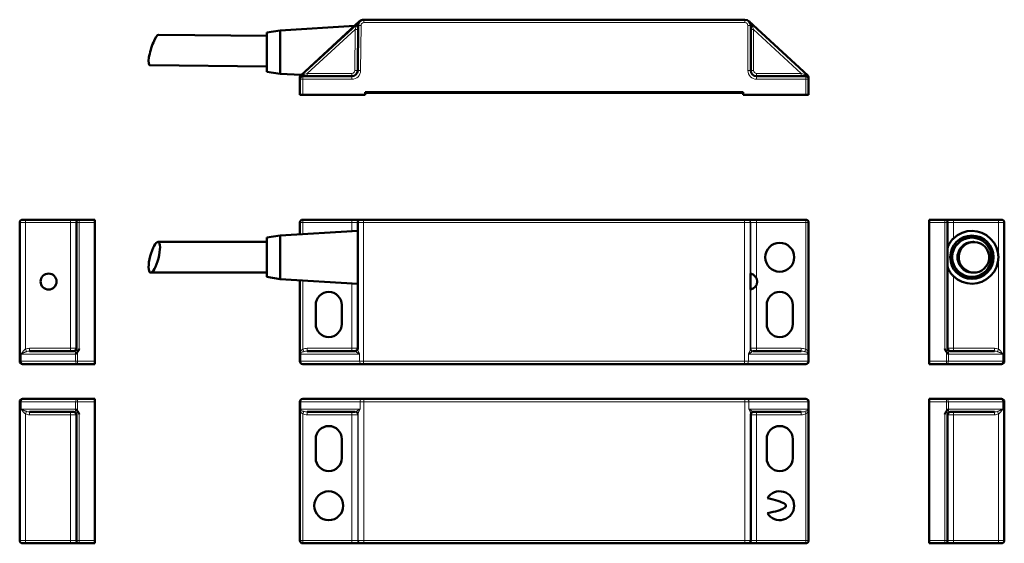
# Model space of a CAD drawing. Header units: millimetres. Extents: x 16 to 407, y 41 to 279.
# Tile 2 of 4: x 16 to 187, y 186 to 277. Entities that reach past the tile are written whole.
import ezdxf

# ---------------------------------------------------------------- set-up
doc = ezdxf.new("R2010")
doc.units = ezdxf.units.MM
doc.layers.add('Arêtes tangentes visibles(ISO)', color=7, linetype='Continuous', lineweight=18)
doc.layers.add('Arêtes visibles(ISO)', color=7, linetype='Continuous', lineweight=50)

msp = doc.modelspace()

# ---------------------------------------------------------------- linework, layer by layer
at = {"layer": 'Arêtes tangentes visibles(ISO)'}
for p, q in [((75.08, 276.48), (75.04, 276.52)), ((75.72, 276.78), (75.72, 276.78)), ((75.8, 276.28), (75.8, 276.78)), ((75.8, 276.28), (141.7, 276.28)), ((141.7, 276.78), (141.7, 276.28)), ((66, 267.48), (74.29, 275.08)), ((74.29, 275.08), (74.22, 267.98)), ((74.29, 275.08), (74.48, 275.6)), ((74.79, 275.08), (74.29, 275.08)), ((75.3, 275.79), (74.8, 275.79)), ((75.22, 267.97), (75.3, 275.79)), ((142.2, 275.78), (142.2, 267.98)), ((142.7, 275.78), (142.2, 275.78)), ((143.2, 275.08), (142.7, 275.08)), ((143.02, 275.59), (143.2, 275.08)), ((143.2, 275.08), (151.43, 267.48)), ((143.2, 267.98), (143.2, 275.08)), ((65.39, 267.29), (66, 267.48)), ((66, 266.98), (66, 267.48)), ((73.72, 267.48), (66, 267.48)), ((73.72, 266.98), (73.72, 267.48)), ((74.72, 267.97), (74.22, 267.98)), ((75.22, 267.97), (74.72, 267.97)), ((142.7, 267.98), (142.2, 267.98)), ((143.2, 267.98), (142.7, 267.98)), ((151.43, 267.48), (143.7, 267.48)), ((143.7, 267.48), (143.7, 266.98)), ((151.43, 266.98), (151.43, 267.48)), ((151.43, 267.48), (152.03, 267.29)), ((64.71, 266.48), (65.21, 266.48)), ((64.87, 267.13), (64.87, 267.13)), ((65.21, 266.98), (65.21, 266.48)), ((65.21, 266.48), (73.72, 266.48)), ((65.21, 263.78), (65.21, 266.48)), ((73.72, 266.48), (73.72, 266.98)), ((143.7, 266.98), (143.7, 266.48)), ((143.7, 266.48), (152.21, 266.48)), ((152.21, 266.48), (152.21, 266.98)), ((152.21, 266.48), (152.71, 266.48)), ((152.21, 266.48), (152.21, 263.78)), ((26.56, 241.66), (26.56, 242.16)), ((65.21, 242.16), (65.21, 241.66)), ((73.72, 241.66), (73.72, 242.16)), ((75.72, 241.66), (75.72, 242.16)), ((141.62, 242.16), (141.62, 241.66)), ((143.7, 242.16), (143.7, 241.66)), ((152.21, 241.66), (152.21, 242.16)), ((176.25, 242.16), (176.25, 241.66)), ((177.75, 241.66), (177.75, 242.16)), ((185.55, 241.66), (185.55, 242.16)), ((17.25, 241.66), (16.26, 241.66)), ((17.25, 241.66), (17.25, 219.76)), ((17.25, 241.66), (25.07, 241.66)), ((25.07, 241.66), (25.07, 219.91)), ((25.07, 241.66), (26.06, 241.66)), ((26.56, 241.66), (26.06, 241.66)), ((26.56, 219.79), (26.56, 241.66)), ((26.56, 241.66), (29.26, 241.66)), ((64.71, 241.66), (65.21, 241.66)), ((65.21, 241.66), (73.72, 241.66)), ((65.21, 239.65), (65.21, 241.66)), ((73.72, 241.66), (73.72, 240.17)), ((73.72, 241.66), (74.72, 241.66)), ((75.72, 241.66), (74.72, 241.66)), ((75.72, 241.66), (141.62, 241.66)), ((75.72, 217.66), (75.72, 241.66)), ((141.62, 241.66), (141.62, 217.66)), ((142.62, 241.66), (141.62, 241.66)), ((142.62, 241.66), (142.62, 219.76)), ((142.62, 241.66), (142.7, 241.66)), ((142.7, 241.66), (142.7, 232.83)), ((142.7, 241.66), (143.7, 241.66)), ((143.7, 241.66), (143.7, 232)), ((143.7, 241.66), (152.21, 241.66)), ((152.21, 241.66), (152.21, 219.76)), ((152.71, 241.66), (152.21, 241.66)), ((173.55, 241.66), (176.25, 241.66)), ((176.25, 241.66), (176.75, 241.66)), ((176.25, 241.66), (176.25, 219.79)), ((176.75, 241.66), (177.75, 241.66)), ((177.75, 238.92), (177.75, 241.66)), ((177.75, 241.66), (185.55, 241.66)), ((185.55, 219.77), (185.55, 241.66)), ((186.55, 241.66), (185.55, 241.66)), ((65.21, 219.76), (65.21, 231.67)), ((177.75, 232.39), (177.75, 219.91)), ((73.72, 231.15), (73.72, 219.91)), ((142.7, 230.09), (142.7, 219.91)), ((143.7, 230.91), (143.7, 219.91)), ((25.07, 219.91), (17.97, 219.91)), ((26.06, 219.91), (25.07, 219.91)), ((65.21, 219.76), (65.39, 219.33)), ((65.99, 219.91), (65.99, 219.41)), ((73.72, 219.91), (65.99, 219.91)), ((73.72, 219.41), (73.72, 219.91)), ((74.72, 219.91), (73.72, 219.91)), ((142.7, 219.91), (142.63, 219.91)), ((143.7, 219.91), (142.7, 219.91)), ((143.7, 219.91), (143.7, 219.41)), ((151.42, 219.91), (143.7, 219.91)), ((151.42, 219.91), (151.42, 219.41)), ((152.21, 219.76), (152.03, 219.33)), ((177.75, 219.91), (176.75, 219.91)), ((177.75, 219.41), (177.75, 219.91)), ((184.85, 219.91), (177.75, 219.91)), ((184.85, 219.41), (184.85, 219.91)), ((185.36, 219.34), (185.55, 219.77)), ((16.52, 218.91), (25.91, 218.91)), ((16.52, 218.91), (16.52, 217.66)), ((25.91, 218.91), (25.91, 217.66)), ((26.28, 217.66), (26.28, 219.3)), ((64.87, 218.91), (75.04, 218.91)), ((64.87, 217.66), (64.87, 218.91)), ((75.04, 217.66), (75.04, 218.91)), ((142.3, 218.91), (152.55, 218.91)), ((142.3, 218.91), (142.3, 217.66)), ((152.55, 218.91), (152.55, 217.66)), ((176.53, 219.3), (176.53, 217.66)), ((176.9, 218.91), (186.29, 218.91)), ((176.9, 217.66), (176.9, 218.91)), ((186.29, 217.66), (186.29, 218.91)), ((16.26, 217.66), (16.52, 217.66)), ((25.91, 217.66), (16.52, 217.66)), ((26.28, 217.66), (25.91, 217.66)), ((29.26, 217.66), (26.28, 217.66)), ((26.28, 217.16), (26.28, 217.66)), ((64.87, 217.66), (64.71, 217.66)), ((75.04, 217.66), (64.87, 217.66)), ((75.04, 217.66), (75.72, 217.66)), ((75.72, 217.16), (75.72, 217.66)), ((141.62, 217.66), (75.72, 217.66)), ((141.62, 217.66), (142.3, 217.66)), ((141.62, 217.16), (141.62, 217.66)), ((152.55, 217.66), (142.3, 217.66)), ((152.71, 217.66), (152.55, 217.66)), ((176.53, 217.66), (173.55, 217.66)), ((176.9, 217.66), (176.53, 217.66)), ((176.53, 217.66), (176.53, 217.16)), ((186.29, 217.66), (176.9, 217.66)), ((186.29, 217.66), (186.55, 217.66)), ((16.52, 210.66), (16.26, 210.66)), ((16.52, 210.66), (16.52, 209.4)), ((16.52, 210.66), (25.91, 210.66)), ((25.91, 210.66), (26.28, 210.66)), ((25.91, 210.66), (25.91, 209.4)), ((26.28, 210.66), (26.28, 211.16)), ((26.28, 209.01), (26.28, 210.66)), ((26.28, 210.66), (29.26, 210.66)), ((64.71, 210.66), (64.87, 210.66)), ((64.87, 210.66), (75.12, 210.66)), ((64.87, 209.4), (64.87, 210.66)), ((75.12, 209.4), (75.12, 210.66)), ((75.8, 210.66), (75.12, 210.66)), ((75.8, 211.16), (75.8, 210.66)), ((75.8, 210.66), (141.7, 210.66)), ((75.8, 186.66), (75.8, 210.66)), ((141.7, 211.16), (141.7, 210.66)), ((141.7, 210.66), (141.7, 186.66)), ((142.38, 210.66), (141.7, 210.66)), ((142.38, 210.66), (142.38, 209.4)), ((142.38, 210.66), (152.55, 210.66)), ((152.55, 210.66), (152.71, 210.66)), ((152.55, 210.66), (152.55, 209.4)), ((173.55, 210.66), (176.53, 210.66)), ((176.53, 211.16), (176.53, 210.66)), ((176.53, 210.66), (176.9, 210.66)), ((176.53, 210.66), (176.53, 209.01)), ((176.9, 209.4), (176.9, 210.66)), ((176.9, 210.66), (186.29, 210.66)), ((186.55, 210.66), (186.29, 210.66)), ((186.29, 209.4), (186.29, 210.66)), ((25.91, 209.4), (16.52, 209.4)), ((17.45, 208.97), (17.26, 208.55)), ((17.26, 208.55), (17.26, 186.66)), ((17.96, 208.9), (17.96, 208.4)), ((17.96, 208.4), (25.06, 208.4)), ((25.06, 208.9), (25.06, 208.4)), ((25.06, 208.4), (26.06, 208.4)), ((25.06, 186.66), (25.06, 208.4)), ((26.56, 186.66), (26.56, 208.52)), ((75.12, 209.4), (64.87, 209.4)), ((65.21, 208.55), (65.39, 208.98)), ((65.21, 186.66), (65.21, 208.55)), ((66, 208.4), (66, 208.9)), ((66, 208.4), (73.72, 208.4)), ((73.72, 208.4), (73.72, 208.9)), ((73.72, 186.66), (73.72, 208.4)), ((73.72, 208.4), (74.72, 208.4)), ((74.72, 208.4), (74.79, 208.4)), ((74.72, 186.66), (74.72, 208.4)), ((74.8, 186.66), (74.8, 208.55)), ((152.55, 209.4), (142.38, 209.4)), ((142.7, 208.4), (143.7, 208.4)), ((143.7, 208.9), (143.7, 208.4)), ((143.7, 208.4), (151.43, 208.4)), ((143.7, 186.66), (143.7, 208.4)), ((151.43, 208.4), (151.43, 208.9)), ((152.21, 208.55), (152.03, 208.98)), ((152.21, 208.55), (152.21, 186.66)), ((176.25, 208.52), (176.25, 186.66)), ((176.75, 208.4), (177.74, 208.4)), ((186.29, 209.4), (176.9, 209.4)), ((177.74, 208.4), (184.84, 208.4)), ((177.74, 186.66), (177.74, 208.4)), ((185.56, 186.66), (185.56, 208.55)), ((16.26, 186.66), (17.26, 186.66)), ((25.06, 186.66), (17.26, 186.66)), ((17.26, 186.66), (17.26, 186.16)), ((25.06, 186.66), (25.06, 186.16)), ((26.06, 186.66), (25.06, 186.66)), ((26.56, 186.66), (26.06, 186.66)), ((29.26, 186.66), (26.56, 186.66)), ((26.56, 186.16), (26.56, 186.66)), ((64.71, 186.66), (65.21, 186.66)), ((73.72, 186.66), (65.21, 186.66)), ((65.21, 186.66), (65.21, 186.16)), ((73.72, 186.16), (73.72, 186.66)), ((74.72, 186.66), (73.72, 186.66)), ((74.8, 186.66), (74.72, 186.66)), ((74.8, 186.66), (75.8, 186.66)), ((141.7, 186.66), (75.8, 186.66)), ((75.8, 186.16), (75.8, 186.66)), ((141.7, 186.66), (142.7, 186.66)), ((141.7, 186.66), (141.7, 186.16)), ((143.7, 186.66), (142.7, 186.66)), ((152.21, 186.66), (143.7, 186.66)), ((143.7, 186.66), (143.7, 186.16)), ((152.71, 186.66), (152.21, 186.66)), ((152.21, 186.16), (152.21, 186.66)), ((176.25, 186.66), (173.55, 186.66)), ((176.25, 186.66), (176.75, 186.66)), ((176.25, 186.66), (176.25, 186.16)), ((177.74, 186.66), (176.75, 186.66)), ((185.56, 186.66), (177.74, 186.66)), ((185.56, 186.66), (186.55, 186.66))]:
    msp.add_line(p, q, dxfattribs=at)
at = {"layer": 'Arêtes tangentes visibles(ISO)', "flags": 128}
for points in [[(75.12, 276.52), (75.09, 276.49), (75.05, 276.45), (75.02, 276.42), (74.98, 276.39), (74.95, 276.35), (74.92, 276.31), (74.89, 276.28), (74.86, 276.24), (74.82, 276.2), (74.8, 276.17), (74.77, 276.13), (74.74, 276.09), (74.71, 276.05), (74.68, 276.01), (74.66, 275.97), (74.63, 275.93), (74.61, 275.89), (74.59, 275.85), (74.57, 275.81), (74.54, 275.77), (74.53, 275.73), (74.51, 275.69), (74.49, 275.65), (74.48, 275.6)], [(143.02, 275.59), (143.01, 275.63), (142.99, 275.68), (142.98, 275.72), (142.96, 275.76), (142.94, 275.8), (142.91, 275.84), (142.89, 275.88), (142.87, 275.93), (142.84, 275.97), (142.82, 276.01), (142.79, 276.04), (142.76, 276.08), (142.74, 276.12), (142.71, 276.16), (142.68, 276.2), (142.65, 276.24), (142.61, 276.27), (142.58, 276.31), (142.55, 276.35), (142.52, 276.38), (142.48, 276.42), (142.45, 276.45), (142.41, 276.48), (142.38, 276.52)], [(65.39, 267.29), (65.36, 267.28), (65.34, 267.27), (65.31, 267.26), (65.28, 267.25), (65.25, 267.23), (65.23, 267.22), (65.2, 267.21), (65.17, 267.19), (65.14, 267.18), (65.11, 267.16), (65.08, 267.14), (65.06, 267.12), (65.03, 267.1), (65, 267.08), (64.97, 267.06), (64.94, 267.04), (64.91, 267.02), (64.88, 267), (64.85, 266.97), (64.82, 266.95), (64.8, 266.92), (64.77, 266.9), (64.74, 266.87), (64.72, 266.84)], [(152.7, 266.84), (152.68, 266.87), (152.65, 266.9), (152.62, 266.92), (152.6, 266.95), (152.57, 266.97), (152.54, 267), (152.51, 267.02), (152.48, 267.04), (152.45, 267.06), (152.42, 267.08), (152.4, 267.1), (152.37, 267.12), (152.34, 267.14), (152.31, 267.16), (152.28, 267.18), (152.25, 267.19), (152.22, 267.21), (152.2, 267.22), (152.17, 267.23), (152.14, 267.25), (152.11, 267.26), (152.09, 267.27), (152.06, 267.28), (152.03, 267.29)], [(17.25, 219.76), (17.21, 219.74), (17.17, 219.71), (17.14, 219.68), (17.1, 219.65), (17.07, 219.62), (17.03, 219.58), (17, 219.55), (16.96, 219.52), (16.93, 219.48), (16.9, 219.45), (16.87, 219.41), (16.84, 219.37), (16.81, 219.34), (16.78, 219.3), (16.75, 219.26), (16.72, 219.22), (16.69, 219.18), (16.67, 219.15), (16.64, 219.11), (16.61, 219.07), (16.59, 219.03), (16.57, 218.99), (16.54, 218.95), (16.52, 218.91)], [(26.56, 219.79), (26.53, 219.77), (26.5, 219.74), (26.46, 219.71), (26.43, 219.68), (26.4, 219.66), (26.37, 219.63), (26.34, 219.6), (26.31, 219.58), (26.29, 219.56), (26.26, 219.54), (26.23, 219.53), (26.21, 219.52), (26.18, 219.52), (26.16, 219.52), (26.14, 219.53), (26.12, 219.55), (26.11, 219.57), (26.1, 219.59), (26.08, 219.62), (26.08, 219.65), (26.07, 219.67), (26.06, 219.7), (26.06, 219.73), (26.06, 219.76)], [(65.21, 219.76), (65.18, 219.73), (65.15, 219.7), (65.12, 219.67), (65.08, 219.65), (65.05, 219.62), (65.02, 219.59), (64.99, 219.57), (64.96, 219.55), (64.93, 219.54), (64.91, 219.52), (64.88, 219.52), (64.86, 219.52), (64.83, 219.53), (64.81, 219.54), (64.79, 219.56), (64.78, 219.58), (64.76, 219.6), (64.75, 219.62), (64.74, 219.65), (64.73, 219.68), (64.72, 219.71), (64.71, 219.74), (64.71, 219.77), (64.71, 219.79)], [(75.04, 218.91), (75.02, 218.95), (75, 218.99), (74.97, 219.03), (74.95, 219.07), (74.93, 219.11), (74.91, 219.15), (74.89, 219.19), (74.88, 219.22), (74.86, 219.26), (74.84, 219.3), (74.83, 219.34), (74.81, 219.38), (74.8, 219.41), (74.79, 219.45), (74.77, 219.48), (74.76, 219.52), (74.75, 219.55), (74.74, 219.59), (74.74, 219.62), (74.73, 219.65), (74.73, 219.68), (74.72, 219.71), (74.72, 219.74), (74.72, 219.77)], [(142.62, 219.76), (142.62, 219.74), (142.62, 219.71), (142.61, 219.68), (142.61, 219.65), (142.6, 219.62), (142.6, 219.58), (142.59, 219.55), (142.58, 219.52), (142.57, 219.48), (142.56, 219.45), (142.54, 219.41), (142.53, 219.37), (142.51, 219.34), (142.5, 219.3), (142.48, 219.26), (142.46, 219.22), (142.45, 219.18), (142.43, 219.15), (142.41, 219.11), (142.39, 219.07), (142.37, 219.03), (142.34, 218.99), (142.32, 218.95), (142.3, 218.91)], [(152.71, 219.79), (152.71, 219.77), (152.71, 219.74), (152.7, 219.71), (152.69, 219.68), (152.69, 219.66), (152.67, 219.63), (152.66, 219.6), (152.65, 219.58), (152.63, 219.56), (152.61, 219.54), (152.59, 219.53), (152.57, 219.52), (152.54, 219.52), (152.51, 219.52), (152.49, 219.53), (152.46, 219.55), (152.43, 219.57), (152.4, 219.59), (152.37, 219.62), (152.34, 219.65), (152.31, 219.67), (152.27, 219.7), (152.24, 219.73), (152.21, 219.76)], [(176.75, 219.76), (176.75, 219.73), (176.75, 219.7), (176.74, 219.67), (176.74, 219.65), (176.73, 219.62), (176.72, 219.59), (176.7, 219.57), (176.69, 219.55), (176.67, 219.54), (176.65, 219.52), (176.63, 219.52), (176.6, 219.52), (176.58, 219.53), (176.55, 219.54), (176.53, 219.56), (176.5, 219.58), (176.47, 219.6), (176.44, 219.62), (176.41, 219.65), (176.38, 219.68), (176.35, 219.71), (176.32, 219.74), (176.28, 219.77), (176.25, 219.79)], [(186.29, 218.91), (186.26, 218.95), (186.24, 218.99), (186.22, 219.03), (186.19, 219.07), (186.17, 219.11), (186.14, 219.15), (186.11, 219.19), (186.09, 219.22), (186.06, 219.26), (186.03, 219.3), (186, 219.34), (185.97, 219.38), (185.94, 219.41), (185.91, 219.45), (185.87, 219.48), (185.84, 219.52), (185.81, 219.55), (185.77, 219.59), (185.74, 219.62), (185.7, 219.65), (185.66, 219.68), (185.63, 219.71), (185.59, 219.74), (185.55, 219.77)], [(16.52, 218.91), (16.55, 218.93), (16.59, 218.95), (16.62, 218.97), (16.66, 218.99), (16.69, 219.01), (16.73, 219.03), (16.76, 219.05), (16.8, 219.07), (16.84, 219.09), (16.88, 219.1), (16.91, 219.12), (16.95, 219.14), (16.99, 219.16), (17.03, 219.18), (17.07, 219.2), (17.11, 219.21), (17.15, 219.23), (17.19, 219.25), (17.23, 219.26), (17.27, 219.28), (17.31, 219.29), (17.35, 219.31), (17.4, 219.32), (17.44, 219.34)], [(25.75, 219.33), (25.76, 219.33), (25.77, 219.32), (25.78, 219.31), (25.8, 219.3), (25.81, 219.3), (25.82, 219.29), (25.84, 219.28), (25.85, 219.27), (25.87, 219.27), (25.88, 219.26), (25.9, 219.25), (25.92, 219.25), (25.94, 219.24), (25.96, 219.23), (25.98, 219.23), (26, 219.22), (26.02, 219.22), (26.05, 219.22), (26.07, 219.22), (26.09, 219.21), (26.12, 219.21), (26.15, 219.21), (26.17, 219.22), (26.2, 219.22)], [(64.72, 219.22), (64.74, 219.22), (64.77, 219.21), (64.8, 219.21), (64.82, 219.21), (64.85, 219.22), (64.88, 219.22), (64.91, 219.22), (64.94, 219.22), (64.97, 219.23), (65, 219.23), (65.03, 219.24), (65.05, 219.25), (65.08, 219.25), (65.11, 219.26), (65.14, 219.27), (65.17, 219.27), (65.2, 219.28), (65.22, 219.29), (65.25, 219.3), (65.28, 219.3), (65.31, 219.31), (65.34, 219.32), (65.36, 219.33), (65.39, 219.33)], [(74.4, 219.34), (74.41, 219.32), (74.43, 219.31), (74.45, 219.3), (74.46, 219.28), (74.48, 219.26), (74.51, 219.25), (74.53, 219.23), (74.55, 219.21), (74.58, 219.2), (74.6, 219.18), (74.63, 219.16), (74.66, 219.14), (74.69, 219.12), (74.71, 219.11), (74.74, 219.09), (74.77, 219.07), (74.81, 219.05), (74.84, 219.03), (74.87, 219.01), (74.9, 218.99), (74.94, 218.97), (74.97, 218.95), (75.01, 218.93), (75.04, 218.91)], [(142.3, 218.91), (142.33, 218.93), (142.37, 218.95), (142.4, 218.97), (142.44, 218.99), (142.47, 219.01), (142.5, 219.03), (142.53, 219.05), (142.57, 219.07), (142.6, 219.09), (142.63, 219.1), (142.65, 219.12), (142.68, 219.14), (142.71, 219.16), (142.74, 219.18), (142.76, 219.2), (142.79, 219.21), (142.81, 219.23), (142.83, 219.25), (142.86, 219.26), (142.88, 219.28), (142.9, 219.29), (142.91, 219.31), (142.93, 219.32), (142.95, 219.34)], [(152.03, 219.33), (152.06, 219.33), (152.08, 219.32), (152.11, 219.31), (152.14, 219.3), (152.17, 219.3), (152.2, 219.29), (152.22, 219.28), (152.25, 219.27), (152.28, 219.27), (152.31, 219.26), (152.34, 219.25), (152.37, 219.25), (152.39, 219.24), (152.42, 219.23), (152.45, 219.23), (152.48, 219.22), (152.51, 219.22), (152.54, 219.22), (152.57, 219.22), (152.6, 219.21), (152.62, 219.21), (152.65, 219.21), (152.68, 219.22), (152.7, 219.22)], [(176.61, 219.22), (176.64, 219.22), (176.67, 219.21), (176.69, 219.21), (176.72, 219.21), (176.74, 219.22), (176.77, 219.22), (176.79, 219.22), (176.81, 219.22), (176.83, 219.23), (176.85, 219.23), (176.87, 219.24), (176.89, 219.25), (176.91, 219.25), (176.93, 219.26), (176.95, 219.27), (176.96, 219.27), (176.98, 219.28), (176.99, 219.29), (177, 219.3), (177.02, 219.3), (177.03, 219.31), (177.04, 219.32), (177.05, 219.33), (177.06, 219.33)], [(185.36, 219.34), (185.4, 219.32), (185.45, 219.31), (185.49, 219.3), (185.53, 219.28), (185.57, 219.26), (185.61, 219.25), (185.65, 219.23), (185.69, 219.21), (185.73, 219.2), (185.77, 219.18), (185.81, 219.16), (185.85, 219.14), (185.89, 219.12), (185.93, 219.11), (185.97, 219.09), (186.01, 219.07), (186.04, 219.05), (186.08, 219.03), (186.12, 219.01), (186.15, 218.99), (186.19, 218.97), (186.22, 218.95), (186.25, 218.93), (186.29, 218.91)], [(16.52, 209.4), (16.55, 209.36), (16.57, 209.32), (16.59, 209.28), (16.62, 209.24), (16.64, 209.2), (16.67, 209.16), (16.7, 209.13), (16.72, 209.09), (16.75, 209.05), (16.78, 209.01), (16.81, 208.97), (16.84, 208.94), (16.87, 208.9), (16.9, 208.86), (16.94, 208.83), (16.97, 208.79), (17, 208.76), (17.04, 208.72), (17.07, 208.69), (17.11, 208.66), (17.15, 208.63), (17.18, 208.6), (17.22, 208.57), (17.26, 208.55)], [(17.45, 208.97), (17.41, 208.99), (17.37, 209), (17.32, 209.02), (17.28, 209.03), (17.24, 209.05), (17.2, 209.06), (17.16, 209.08), (17.12, 209.1), (17.08, 209.11), (17.04, 209.13), (17, 209.15), (16.96, 209.17), (16.92, 209.19), (16.88, 209.21), (16.84, 209.23), (16.81, 209.24), (16.77, 209.26), (16.73, 209.28), (16.7, 209.3), (16.66, 209.32), (16.63, 209.34), (16.59, 209.36), (16.56, 209.38), (16.52, 209.4)], [(26.2, 209.09), (26.17, 209.1), (26.15, 209.1), (26.12, 209.1), (26.09, 209.1), (26.07, 209.1), (26.05, 209.09), (26.02, 209.09), (26, 209.09), (25.98, 209.08), (25.96, 209.08), (25.94, 209.07), (25.92, 209.07), (25.9, 209.06), (25.88, 209.05), (25.87, 209.05), (25.85, 209.04), (25.83, 209.03), (25.82, 209.02), (25.81, 209.02), (25.79, 209.01), (25.78, 209), (25.77, 208.99), (25.76, 208.98), (25.75, 208.98)], [(26.06, 208.55), (26.06, 208.58), (26.06, 208.61), (26.07, 208.64), (26.08, 208.66), (26.08, 208.69), (26.1, 208.72), (26.11, 208.74), (26.12, 208.76), (26.14, 208.78), (26.16, 208.79), (26.18, 208.79), (26.21, 208.79), (26.23, 208.78), (26.26, 208.77), (26.28, 208.76), (26.31, 208.74), (26.34, 208.71), (26.37, 208.69), (26.4, 208.66), (26.43, 208.63), (26.46, 208.6), (26.49, 208.57), (26.53, 208.55), (26.56, 208.52)], [(64.71, 208.52), (64.71, 208.54), (64.71, 208.57), (64.72, 208.6), (64.73, 208.63), (64.74, 208.66), (64.75, 208.68), (64.76, 208.71), (64.77, 208.73), (64.79, 208.75), (64.81, 208.77), (64.83, 208.78), (64.86, 208.79), (64.88, 208.79), (64.91, 208.79), (64.93, 208.78), (64.96, 208.76), (64.99, 208.74), (65.02, 208.72), (65.05, 208.69), (65.08, 208.67), (65.12, 208.64), (65.15, 208.61), (65.18, 208.58), (65.21, 208.55)], [(65.39, 208.98), (65.36, 208.99), (65.34, 208.99), (65.31, 209), (65.28, 209.01), (65.25, 209.02), (65.23, 209.02), (65.2, 209.03), (65.17, 209.04), (65.14, 209.05), (65.11, 209.05), (65.08, 209.06), (65.06, 209.07), (65.03, 209.07), (65, 209.08), (64.97, 209.08), (64.94, 209.09), (64.91, 209.09), (64.88, 209.09), (64.85, 209.1), (64.82, 209.1), (64.8, 209.1), (64.77, 209.1), (64.74, 209.1), (64.72, 209.09)], [(75.12, 209.4), (75.09, 209.38), (75.05, 209.36), (75.02, 209.34), (74.98, 209.32), (74.95, 209.3), (74.92, 209.28), (74.89, 209.26), (74.86, 209.24), (74.82, 209.23), (74.8, 209.21), (74.77, 209.19), (74.74, 209.17), (74.71, 209.15), (74.68, 209.13), (74.66, 209.12), (74.63, 209.1), (74.61, 209.08), (74.59, 209.06), (74.57, 209.05), (74.54, 209.03), (74.53, 209.02), (74.51, 209), (74.49, 208.99), (74.48, 208.98)], [(74.8, 208.55), (74.8, 208.58), (74.8, 208.6), (74.81, 208.63), (74.81, 208.66), (74.82, 208.69), (74.82, 208.73), (74.83, 208.76), (74.84, 208.79), (74.85, 208.83), (74.87, 208.86), (74.88, 208.9), (74.89, 208.94), (74.91, 208.97), (74.92, 209.01), (74.94, 209.05), (74.96, 209.09), (74.97, 209.13), (74.99, 209.17), (75.01, 209.2), (75.03, 209.24), (75.05, 209.28), (75.08, 209.32), (75.1, 209.36), (75.12, 209.4)], [(142.38, 209.4), (142.4, 209.36), (142.42, 209.32), (142.45, 209.28), (142.47, 209.24), (142.49, 209.2), (142.51, 209.16), (142.53, 209.13), (142.55, 209.09), (142.56, 209.05), (142.58, 209.01), (142.59, 208.97), (142.61, 208.94), (142.62, 208.9), (142.64, 208.86), (142.65, 208.83), (142.66, 208.79), (142.67, 208.76), (142.68, 208.72), (142.68, 208.69), (142.69, 208.66), (142.69, 208.63), (142.7, 208.6), (142.7, 208.57), (142.7, 208.55)], [(143.02, 208.97), (143.01, 208.99), (142.99, 209), (142.98, 209.02), (142.96, 209.03), (142.94, 209.05), (142.91, 209.06), (142.89, 209.08), (142.87, 209.1), (142.84, 209.11), (142.82, 209.13), (142.79, 209.15), (142.76, 209.17), (142.74, 209.19), (142.71, 209.21), (142.68, 209.23), (142.65, 209.24), (142.61, 209.26), (142.58, 209.28), (142.55, 209.3), (142.52, 209.32), (142.48, 209.34), (142.45, 209.36), (142.41, 209.38), (142.38, 209.4)], [(152.7, 209.09), (152.68, 209.1), (152.65, 209.1), (152.62, 209.1), (152.6, 209.1), (152.57, 209.1), (152.54, 209.09), (152.51, 209.09), (152.48, 209.09), (152.45, 209.08), (152.42, 209.08), (152.4, 209.07), (152.37, 209.07), (152.34, 209.06), (152.31, 209.05), (152.28, 209.05), (152.25, 209.04), (152.22, 209.03), (152.2, 209.02), (152.17, 209.02), (152.14, 209.01), (152.11, 209), (152.09, 208.99), (152.06, 208.98), (152.03, 208.98)], [(152.21, 208.55), (152.24, 208.58), (152.27, 208.61), (152.31, 208.64), (152.34, 208.66), (152.37, 208.69), (152.4, 208.72), (152.43, 208.74), (152.46, 208.76), (152.49, 208.78), (152.51, 208.79), (152.54, 208.79), (152.56, 208.79), (152.59, 208.78), (152.61, 208.77), (152.63, 208.76), (152.65, 208.74), (152.66, 208.71), (152.67, 208.69), (152.68, 208.66), (152.69, 208.63), (152.7, 208.6), (152.71, 208.57), (152.71, 208.55), (152.71, 208.52)], [(176.25, 208.52), (176.28, 208.54), (176.32, 208.57), (176.35, 208.6), (176.38, 208.63), (176.41, 208.66), (176.44, 208.68), (176.47, 208.71), (176.5, 208.73), (176.52, 208.75), (176.55, 208.77), (176.58, 208.78), (176.6, 208.79), (176.63, 208.79), (176.65, 208.79), (176.67, 208.78), (176.69, 208.76), (176.7, 208.74), (176.72, 208.72), (176.73, 208.69), (176.74, 208.67), (176.74, 208.64), (176.75, 208.61), (176.75, 208.58), (176.75, 208.55)], [(177.06, 208.98), (177.05, 208.99), (177.04, 208.99), (177.03, 209), (177.02, 209.01), (177, 209.02), (176.99, 209.02), (176.98, 209.03), (176.96, 209.04), (176.94, 209.05), (176.93, 209.05), (176.91, 209.06), (176.89, 209.07), (176.87, 209.07), (176.85, 209.08), (176.83, 209.08), (176.81, 209.09), (176.79, 209.09), (176.77, 209.09), (176.74, 209.1), (176.72, 209.1), (176.69, 209.1), (176.67, 209.1), (176.64, 209.1), (176.61, 209.09)], [(186.29, 209.4), (186.26, 209.38), (186.22, 209.36), (186.19, 209.34), (186.15, 209.32), (186.12, 209.3), (186.08, 209.28), (186.05, 209.26), (186.01, 209.24), (185.97, 209.23), (185.94, 209.21), (185.9, 209.19), (185.86, 209.17), (185.82, 209.15), (185.78, 209.13), (185.74, 209.12), (185.7, 209.1), (185.66, 209.08), (185.62, 209.06), (185.58, 209.05), (185.54, 209.03), (185.5, 209.02), (185.46, 209), (185.42, 208.99), (185.37, 208.98)], [(185.56, 208.55), (185.6, 208.58), (185.64, 208.6), (185.67, 208.63), (185.71, 208.66), (185.74, 208.69), (185.78, 208.73), (185.81, 208.76), (185.85, 208.79), (185.88, 208.83), (185.91, 208.86), (185.94, 208.9), (185.97, 208.94), (186, 208.97), (186.03, 209.01), (186.06, 209.05), (186.09, 209.09), (186.12, 209.13), (186.15, 209.17), (186.17, 209.2), (186.2, 209.24), (186.22, 209.28), (186.24, 209.32), (186.27, 209.36), (186.29, 209.4)]]:
    msp.add_lwpolyline(points, dxfattribs=at)
at = {"layer": 'Arêtes tangentes visibles(ISO)'}
for centre, radius, start, end in [((75.8, 275.78), 0.5, 90, 179.4271), ((141.7, 275.78), 0.5, 0, 90), ((73.72, 267.98), 0.5, 270, 359.4271), ((73.72, 267.98), 1.5, 270, 359.4271), ((143.7, 267.98), 1.5, 180, 270), ((143.7, 267.98), 0.5, 180, 270)]:
    msp.add_arc(centre, radius, start, end, dxfattribs=at)
for centre, major_axis, ratio, start_param, end_param in [((74.3, 275.8), (0.5, -0.005), 0.410135, 5.078394, 6.283185), ((143.2, 275.78), (-0.5, 0), 0.405954, 0, 1.212338), ((65.21, 267.48), (0, -0.5), 0.389773, 0, 1.168468), ((152.21, 267.48), (0, -0.5), 0.388824, 5.111138, 6.283185), ((17.25, 241.66), (0, 0.5), 0.01, 0, 1.570796), ((25.07, 241.66), (0, 0.5), 0.01, 0, 1.570796), ((142.12, 241.66), (0, 0.5), 0.99995, 4.712389, 6.283185), ((142.2, 241.66), (0, 0.5), 0.99995, 4.712389, 6.283185), ((17.97, 218.91), (-1.37, 0), 0.730663, 4.712389, 5.264124), ((17.24, 219.76), (0.205, -0.456), 0.00912, 0.361904, 1.566695), ((17.96, 219.91), (0, -0.5), 0.01, 0, 1.570796), ((25.06, 219.91), (0, -0.5), 0.01, 0, 1.570796), ((25.56, 219.76), (0.5, 0), 0.920911, 5.114717, 6.283185), ((65.99, 218.91), (-1.47, 0), 0.678199, 4.712389, 5.269033), ((74.22, 219.77), (0.5, 0), 0.913893, 5.070847, 6.283185), ((142.63, 218.91), (0, -1), 0.013686, 3.141593, 3.693327), ((143.12, 219.76), (-0.5, 0.011), 0.911979, 0.024377, 1.229169), ((143.13, 219.91), (0, -0.5), 0.99995, 4.712389, 6.283185), ((143.2, 219.91), (0, -0.5), 0.99995, 4.712389, 6.283185), ((151.42, 218.91), (1.48, 0), 0.675437, 1.011027, 1.570796), ((177.25, 219.76), (-0.5, 0), 0.921312, 0, 1.172047), ((184.85, 218.91), (1.36, 0), 0.734879, 1.027106, 1.570796), ((17.96, 218.91), (-1, 0), 0.500045, 4.712389, 5.264124), ((25.56, 218.91), (0, -0.5), 0.737418, 2.581824, 3.141593), ((65.99, 218.91), (-1.14, 0), 0.440375, 4.712389, 5.269033), ((74.22, 218.91), (0, -0.5), 0.678199, 2.597902, 3.141593), ((143.13, 218.91), (0, 0.5), 0.702809, 6.283185, 6.83492), ((151.42, 218.91), (1.14, 0), 0.43752, 1.011027, 1.570796), ((177.25, 218.91), (0, 0.5), 0.734879, 6.283185, 6.83983), ((184.85, 218.91), (0.993, 0), 0.503358, 1.027106, 1.570796), ((16.89, 217.66), (0, -0.5), 0.737418, 4.712389, 6.283185), ((26.28, 217.66), (0, -0.5), 0.737418, 4.712389, 6.283185), ((65.21, 217.66), (0, -0.5), 0.678199, 4.712389, 6.283185), ((75.38, 217.66), (0, -0.5), 0.678199, 4.712389, 6.283185), ((141.96, 217.66), (0, -0.5), 0.675437, 0, 1.570796), ((152.21, 217.66), (0, -0.5), 0.675437, 0, 1.570796), ((176.53, 217.66), (0, -0.5), 0.734879, 0, 1.570796), ((185.92, 217.66), (0, -0.5), 0.734879, 0, 1.570796), ((16.89, 210.66), (0, 0.5), 0.734879, 0, 1.570796), ((26.28, 210.66), (0, 0.5), 0.734879, 0, 1.570796), ((65.21, 210.66), (0, 0.5), 0.675437, 0, 1.570796), ((75.46, 210.66), (0, 0.5), 0.675437, 0, 1.570796), ((142.04, 210.66), (0, 0.5), 0.678199, 4.712389, 6.283185), ((152.21, 210.66), (0, 0.5), 0.678199, 4.712389, 6.283185), ((176.53, 210.66), (0, 0.5), 0.737418, 4.712389, 6.283185), ((185.92, 210.66), (0, 0.5), 0.737418, 4.712389, 6.283185), ((17.96, 209.4), (-1.36, 0), 0.734879, 1.027106, 1.570796), ((17.96, 209.4), (-0.993, 0), 0.503358, 1.027106, 1.570796), ((25.56, 209.4), (0, -0.5), 0.734879, 6.283185, 6.83983), ((25.56, 208.55), (0.5, 0), 0.921312, 0, 1.172047), ((66, 209.4), (-1.48, 0), 0.675437, 1.011027, 1.570796), ((66, 209.4), (-1.14, 0), 0.43752, 1.011027, 1.570796), ((74.22, 208.4), (0, 0.5), 0.99995, 4.712389, 6.283185), ((74.29, 209.4), (0, -0.5), 0.702809, 6.283185, 6.83492), ((74.29, 208.4), (0, 0.5), 0.99995, 4.712389, 6.283185), ((74.3, 208.55), (0.5, -0.011), 0.911979, 0.024377, 1.229169), ((74.79, 209.4), (0, 1), 0.013686, 3.141593, 3.693327), ((143.2, 208.55), (-0.5, 0), 0.913893, 5.070847, 6.283185), ((143.2, 209.4), (0, 0.5), 0.678199, 2.597902, 3.141593), ((151.43, 209.4), (1.14, 0), 0.440375, 4.712389, 5.269033), ((151.43, 209.4), (1.47, 0), 0.678199, 4.712389, 5.269033), ((177.25, 208.55), (-0.5, 0), 0.920911, 5.114717, 6.283185), ((177.25, 209.4), (0, 0.5), 0.737418, 2.581824, 3.141593), ((177.75, 208.4), (0, 0.5), 0.01, 0, 1.570796), ((184.85, 208.4), (0, 0.5), 0.01, 0, 1.570796), ((184.84, 209.4), (1.37, 0), 0.730663, 4.712389, 5.264124), ((184.85, 209.4), (1, 0), 0.500045, 4.712389, 5.264124), ((185.57, 208.55), (-0.205, 0.456), 0.00912, 0.361904, 1.566695), ((75.22, 186.66), (0, -0.5), 0.99995, 4.712389, 6.283185), ((75.3, 186.66), (0, -0.5), 0.99995, 4.712389, 6.283185), ((177.74, 186.66), (0, -0.5), 0.01, 0, 1.570796), ((185.56, 186.66), (0, -0.5), 0.01, 0, 1.570796)]:
    msp.add_ellipse(centre, major_axis=major_axis, ratio=ratio, start_param=start_param, end_param=end_param, dxfattribs=at)
at = {"layer": 'Arêtes visibles(ISO)'}
for p, q in [((75.12, 276.52), (64.87, 267.13)), ((75.04, 276.52), (64.87, 267.13)), ((75.8, 276.78), (75.72, 276.78)), ((141.7, 276.78), (75.8, 276.78)), ((152.55, 267.13), (142.38, 276.52)), ((59.01, 273.99), (40.3, 274.18)), ((59.01, 274.58), (61.31, 274.93)), ((59.01, 274.58), (59.01, 267.78)), ((61.31, 274.93), (74.18, 275.72)), ((61.31, 267.43), (61.31, 274.93)), ((74.8, 275.79), (74.72, 267.97)), ((142.7, 267.98), (142.7, 275.78)), ((59.01, 268.69), (38.78, 268.89)), ((59.01, 267.78), (61.31, 267.43)), ((61.31, 267.43), (64.96, 267.21)), ((64.71, 266.76), (64.71, 266.48)), ((64.71, 266.76), (64.71, 266.76)), ((64.71, 266.48), (64.71, 263.78)), ((73.72, 266.98), (65.21, 266.98)), ((152.21, 266.98), (143.7, 266.98)), ((152.71, 266.48), (152.71, 266.76)), ((152.71, 263.78), (152.71, 266.48)), ((76.01, 263.78), (76.01, 264.23)), ((141.41, 264.23), (76.01, 264.23)), ((76.01, 264.13), (141.41, 264.13)), ((141.41, 263.78), (141.41, 264.23)), ((65.21, 263.78), (64.71, 263.78)), ((65.21, 263.78), (76.01, 263.78)), ((141.41, 263.78), (152.21, 263.78)), ((152.71, 263.78), (152.21, 263.78)), ((16.76, 242.16), (17.25, 242.16)), ((25.07, 242.16), (17.25, 242.16)), ((26.56, 242.16), (25.07, 242.16)), ((29.26, 242.16), (26.56, 242.16)), ((29.26, 242.16), (29.26, 241.66)), ((73.72, 242.16), (65.21, 242.16)), ((75.22, 242.16), (73.72, 242.16)), ((75.22, 242.16), (75.72, 242.16)), ((141.62, 242.16), (75.72, 242.16)), ((141.62, 242.16), (142.12, 242.16)), ((142.2, 242.16), (142.12, 242.16)), ((143.7, 242.16), (142.2, 242.16)), ((152.21, 242.16), (143.7, 242.16)), ((173.55, 241.66), (173.55, 242.16)), ((176.25, 242.16), (173.55, 242.16)), ((177.75, 242.16), (176.25, 242.16)), ((185.55, 242.16), (177.75, 242.16)), ((185.55, 242.16), (186.05, 242.16)), ((16.26, 241.66), (16.26, 217.66)), ((26.06, 241.66), (26.06, 219.76)), ((29.26, 217.66), (29.26, 241.66)), ((61.31, 239.41), (74.72, 240.23)), ((64.71, 241.66), (64.71, 239.61)), ((74.72, 219.77), (74.72, 241.66)), ((152.71, 219.79), (152.71, 241.66)), ((173.55, 241.66), (173.55, 217.66)), ((176.75, 219.76), (176.75, 241.66)), ((186.55, 217.66), (186.55, 241.66)), ((59.01, 239.06), (61.31, 239.41)), ((59.01, 239.06), (59.01, 232.26)), ((61.31, 231.9), (61.31, 239.41)), ((177.75, 238.92), (177.74, 238.91)), ((59.01, 238.31), (40.17, 238.31)), ((181.11, 238.31), (181.3, 238.31)), ((59.01, 233.01), (38.92, 233.01)), ((59.01, 232.26), (61.31, 231.9)), ((61.31, 231.9), (74.72, 231.08)), ((64.71, 231.7), (64.71, 219.79)), ((177.74, 232.4), (177.75, 232.39)), ((181.11, 233.01), (181.31, 233.01)), ((67.46, 224.11), (67.46, 227.41)), ((71.96, 227.41), (71.96, 224.11)), ((145.46, 224.11), (145.46, 227.41)), ((149.96, 227.41), (149.96, 224.11)), ((64.71, 219.79), (64.71, 219.3)), ((152.71, 219.3), (152.71, 219.79)), ((25.56, 219.41), (17.96, 219.41)), ((64.71, 219.3), (64.71, 217.66)), ((74.22, 219.41), (65.99, 219.41)), ((151.42, 219.41), (143.13, 219.41)), ((152.71, 217.66), (152.71, 219.3)), ((184.85, 219.41), (177.25, 219.41)), ((16.89, 217.16), (16.76, 217.16)), ((16.89, 217.16), (26.28, 217.16)), ((26.28, 217.16), (29.26, 217.16)), ((29.26, 217.66), (29.26, 217.16)), ((65.21, 217.16), (75.38, 217.16)), ((75.72, 217.16), (75.38, 217.16)), ((75.72, 217.16), (141.62, 217.16)), ((141.96, 217.16), (141.62, 217.16)), ((141.96, 217.16), (152.21, 217.16)), ((173.55, 217.16), (173.55, 217.66)), ((173.55, 217.16), (176.53, 217.16)), ((176.53, 217.16), (185.92, 217.16)), ((186.05, 217.16), (185.92, 217.16)), ((16.26, 210.66), (16.26, 186.66)), ((16.76, 211.16), (16.89, 211.16)), ((26.28, 211.16), (16.89, 211.16)), ((29.26, 211.16), (26.28, 211.16)), ((29.26, 211.16), (29.26, 210.66)), ((29.26, 186.66), (29.26, 210.66)), ((64.71, 210.66), (64.71, 209.01)), ((75.46, 211.16), (65.21, 211.16)), ((75.46, 211.16), (75.8, 211.16)), ((141.7, 211.16), (75.8, 211.16)), ((141.7, 211.16), (142.04, 211.16)), ((152.21, 211.16), (142.04, 211.16)), ((152.71, 209.01), (152.71, 210.66)), ((176.53, 211.16), (173.55, 211.16)), ((173.55, 210.66), (173.55, 211.16)), ((173.55, 210.66), (173.55, 186.66)), ((185.92, 211.16), (176.53, 211.16)), ((185.92, 211.16), (186.05, 211.16)), ((186.55, 186.66), (186.55, 210.66)), ((17.96, 208.9), (25.56, 208.9)), ((26.06, 208.55), (26.06, 186.66)), ((64.71, 209.01), (64.71, 208.52)), ((64.71, 208.52), (64.71, 186.66)), ((66, 208.9), (74.29, 208.9)), ((142.7, 208.55), (142.7, 186.66)), ((143.2, 208.9), (151.43, 208.9)), ((152.71, 208.52), (152.71, 209.01)), ((152.71, 186.66), (152.71, 208.52)), ((176.75, 186.66), (176.75, 208.55)), ((177.25, 208.9), (184.85, 208.9)), ((67.46, 200.91), (67.46, 204.21)), ((71.96, 204.21), (71.96, 200.91)), ((145.46, 200.91), (145.46, 204.21)), ((149.96, 204.21), (149.96, 200.91)), ((17.26, 186.16), (16.76, 186.16)), ((17.26, 186.16), (25.06, 186.16)), ((25.06, 186.16), (26.56, 186.16)), ((26.56, 186.16), (29.26, 186.16)), ((29.26, 186.66), (29.26, 186.16)), ((65.21, 186.16), (73.72, 186.16)), ((73.72, 186.16), (75.22, 186.16)), ((75.22, 186.16), (75.3, 186.16)), ((75.8, 186.16), (75.3, 186.16)), ((75.8, 186.16), (141.7, 186.16)), ((142.2, 186.16), (141.7, 186.16)), ((142.2, 186.16), (143.7, 186.16)), ((143.7, 186.16), (152.21, 186.16)), ((173.55, 186.16), (173.55, 186.66)), ((173.55, 186.16), (176.25, 186.16)), ((176.25, 186.16), (177.74, 186.16)), ((177.74, 186.16), (185.56, 186.16)), ((186.05, 186.16), (185.56, 186.16))]:
    msp.add_line(p, q, dxfattribs=at)
at = {"layer": 'Arêtes visibles(ISO)', "flags": 128}
for points in [[(64.72, 266.84), (64.72, 266.84), (64.72, 266.84), (64.72, 266.83), (64.71, 266.83), (64.71, 266.83), (64.71, 266.82), (64.71, 266.82), (64.71, 266.82), (64.71, 266.81), (64.71, 266.81), (64.71, 266.8), (64.71, 266.8), (64.71, 266.8), (64.71, 266.79), (64.71, 266.79), (64.71, 266.79), (64.71, 266.78), (64.71, 266.78), (64.71, 266.78), (64.71, 266.78), (64.71, 266.77), (64.71, 266.77), (64.71, 266.77), (64.71, 266.76)], [(152.71, 266.76), (152.71, 266.77), (152.71, 266.77), (152.71, 266.77), (152.71, 266.78), (152.71, 266.78), (152.71, 266.78), (152.71, 266.79), (152.71, 266.79), (152.71, 266.79), (152.71, 266.8), (152.71, 266.8), (152.71, 266.8), (152.71, 266.81), (152.71, 266.81), (152.71, 266.81), (152.71, 266.82), (152.71, 266.82), (152.71, 266.82), (152.71, 266.83), (152.71, 266.83), (152.71, 266.83), (152.71, 266.84), (152.7, 266.84), (152.7, 266.84)], [(176.75, 237.3), (176.76, 237.32), (176.77, 237.37), (176.78, 237.42), (176.8, 237.48), (176.83, 237.54), (176.86, 237.61), (176.89, 237.68), (176.92, 237.75), (176.96, 237.83), (176.99, 237.9), (177.03, 237.97), (177.07, 238.04), (177.12, 238.12), (177.16, 238.19), (177.21, 238.27), (177.26, 238.34), (177.32, 238.42), (177.37, 238.49), (177.43, 238.57), (177.49, 238.64), (177.55, 238.71), (177.62, 238.78), (177.68, 238.85), (177.74, 238.91)], [(177.74, 232.4), (177.68, 232.47), (177.62, 232.53), (177.55, 232.6), (177.49, 232.67), (177.43, 232.74), (177.37, 232.82), (177.32, 232.89), (177.26, 232.97), (177.21, 233.04), (177.16, 233.12), (177.12, 233.19), (177.07, 233.27), (177.03, 233.34), (176.99, 233.41), (176.96, 233.48), (176.92, 233.56), (176.89, 233.63), (176.86, 233.7), (176.83, 233.77), (176.8, 233.84), (176.78, 233.89), (176.77, 233.95), (176.76, 233.99), (176.75, 234.01)], [(26.28, 219.3), (26.29, 219.32), (26.31, 219.34), (26.32, 219.35), (26.33, 219.37), (26.35, 219.39), (26.36, 219.41), (26.37, 219.43), (26.38, 219.45), (26.4, 219.47), (26.41, 219.49), (26.42, 219.51), (26.43, 219.53), (26.44, 219.56), (26.45, 219.58), (26.46, 219.6), (26.47, 219.62), (26.48, 219.64), (26.49, 219.66), (26.5, 219.68), (26.51, 219.71), (26.53, 219.73), (26.54, 219.75), (26.55, 219.77), (26.56, 219.79)], [(176.25, 219.79), (176.26, 219.77), (176.27, 219.75), (176.29, 219.73), (176.3, 219.7), (176.31, 219.68), (176.32, 219.66), (176.33, 219.64), (176.34, 219.62), (176.35, 219.6), (176.36, 219.57), (176.37, 219.55), (176.38, 219.53), (176.39, 219.51), (176.41, 219.49), (176.42, 219.47), (176.43, 219.45), (176.44, 219.43), (176.45, 219.41), (176.47, 219.39), (176.48, 219.37), (176.49, 219.35), (176.5, 219.33), (176.52, 219.31), (176.53, 219.3)], [(26.2, 219.22), (26.2, 219.22), (26.21, 219.22), (26.21, 219.23), (26.21, 219.23), (26.22, 219.23), (26.22, 219.24), (26.22, 219.24), (26.23, 219.24), (26.23, 219.25), (26.23, 219.25), (26.24, 219.25), (26.24, 219.26), (26.24, 219.26), (26.25, 219.26), (26.25, 219.27), (26.25, 219.27), (26.26, 219.27), (26.26, 219.28), (26.26, 219.28), (26.27, 219.28), (26.27, 219.29), (26.27, 219.29), (26.28, 219.3), (26.28, 219.3)], [(64.71, 219.3), (64.71, 219.29), (64.71, 219.29), (64.71, 219.29), (64.71, 219.28), (64.71, 219.28), (64.71, 219.28), (64.71, 219.27), (64.71, 219.27), (64.71, 219.26), (64.71, 219.26), (64.71, 219.26), (64.71, 219.25), (64.71, 219.25), (64.71, 219.25), (64.71, 219.25), (64.71, 219.24), (64.71, 219.24), (64.71, 219.24), (64.71, 219.23), (64.71, 219.23), (64.72, 219.23), (64.72, 219.22), (64.72, 219.22), (64.72, 219.22)], [(152.7, 219.22), (152.7, 219.22), (152.7, 219.22), (152.71, 219.23), (152.71, 219.23), (152.71, 219.23), (152.71, 219.24), (152.71, 219.24), (152.71, 219.24), (152.71, 219.25), (152.71, 219.25), (152.71, 219.25), (152.71, 219.26), (152.71, 219.26), (152.71, 219.26), (152.71, 219.27), (152.71, 219.27), (152.71, 219.27), (152.71, 219.28), (152.71, 219.28), (152.71, 219.28), (152.71, 219.29), (152.71, 219.29), (152.71, 219.3), (152.71, 219.3)], [(176.53, 219.3), (176.54, 219.29), (176.54, 219.29), (176.54, 219.29), (176.55, 219.28), (176.55, 219.28), (176.55, 219.28), (176.56, 219.27), (176.56, 219.27), (176.56, 219.26), (176.56, 219.26), (176.57, 219.26), (176.57, 219.25), (176.57, 219.25), (176.58, 219.25), (176.58, 219.25), (176.59, 219.24), (176.59, 219.24), (176.59, 219.24), (176.6, 219.23), (176.6, 219.23), (176.6, 219.23), (176.61, 219.22), (176.61, 219.22), (176.61, 219.22)], [(26.28, 209.01), (26.27, 209.02), (26.27, 209.02), (26.27, 209.03), (26.27, 209.03), (26.26, 209.03), (26.26, 209.04), (26.26, 209.04), (26.25, 209.04), (26.25, 209.05), (26.25, 209.05), (26.24, 209.05), (26.24, 209.06), (26.24, 209.06), (26.23, 209.06), (26.23, 209.07), (26.23, 209.07), (26.22, 209.07), (26.22, 209.08), (26.22, 209.08), (26.21, 209.08), (26.21, 209.08), (26.21, 209.09), (26.2, 209.09), (26.2, 209.09)], [(26.56, 208.52), (26.55, 208.54), (26.54, 208.56), (26.53, 208.59), (26.51, 208.61), (26.5, 208.63), (26.49, 208.65), (26.48, 208.67), (26.47, 208.69), (26.46, 208.72), (26.45, 208.74), (26.44, 208.76), (26.43, 208.78), (26.42, 208.8), (26.41, 208.82), (26.39, 208.84), (26.38, 208.86), (26.37, 208.88), (26.36, 208.9), (26.35, 208.92), (26.33, 208.94), (26.32, 208.96), (26.31, 208.98), (26.29, 209), (26.28, 209.01)], [(64.72, 209.09), (64.72, 209.09), (64.72, 209.09), (64.72, 209.08), (64.71, 209.08), (64.71, 209.08), (64.71, 209.07), (64.71, 209.07), (64.71, 209.07), (64.71, 209.06), (64.71, 209.06), (64.71, 209.06), (64.71, 209.05), (64.71, 209.05), (64.71, 209.05), (64.71, 209.04), (64.71, 209.04), (64.71, 209.04), (64.71, 209.03), (64.71, 209.03), (64.71, 209.03), (64.71, 209.02), (64.71, 209.02), (64.71, 209.02), (64.71, 209.01)], [(152.71, 209.01), (152.71, 209.02), (152.71, 209.02), (152.71, 209.03), (152.71, 209.03), (152.71, 209.03), (152.71, 209.04), (152.71, 209.04), (152.71, 209.04), (152.71, 209.05), (152.71, 209.05), (152.71, 209.05), (152.71, 209.06), (152.71, 209.06), (152.71, 209.06), (152.71, 209.07), (152.71, 209.07), (152.71, 209.07), (152.71, 209.08), (152.71, 209.08), (152.71, 209.08), (152.71, 209.08), (152.71, 209.09), (152.7, 209.09), (152.7, 209.09)], [(176.53, 209.01), (176.52, 208.99), (176.5, 208.98), (176.49, 208.96), (176.48, 208.94), (176.46, 208.92), (176.45, 208.9), (176.44, 208.88), (176.43, 208.86), (176.42, 208.84), (176.4, 208.82), (176.39, 208.8), (176.38, 208.78), (176.37, 208.76), (176.36, 208.73), (176.35, 208.71), (176.34, 208.69), (176.33, 208.67), (176.32, 208.65), (176.31, 208.63), (176.3, 208.61), (176.29, 208.58), (176.27, 208.56), (176.26, 208.54), (176.25, 208.52)], [(176.61, 209.09), (176.61, 209.09), (176.61, 209.09), (176.6, 209.08), (176.6, 209.08), (176.6, 209.08), (176.59, 209.07), (176.59, 209.07), (176.58, 209.07), (176.58, 209.06), (176.58, 209.06), (176.57, 209.06), (176.57, 209.05), (176.57, 209.05), (176.56, 209.05), (176.56, 209.04), (176.56, 209.04), (176.55, 209.04), (176.55, 209.03), (176.55, 209.03), (176.54, 209.03), (176.54, 209.02), (176.54, 209.02), (176.54, 209.02), (176.53, 209.01)], [(145.57, 193.95), (146.09, 193.84), (146.56, 193.73), (146.99, 193.62), (147.37, 193.51), (147.7, 193.4), (147.98, 193.29), (148.22, 193.19), (148.42, 193.08), (148.57, 192.97), (148.68, 192.87), (148.75, 192.76), (148.77, 192.66), (148.75, 192.55), (148.68, 192.44), (148.57, 192.34), (148.42, 192.23), (148.22, 192.13), (147.98, 192.02), (147.7, 191.91), (147.37, 191.8), (146.99, 191.69), (146.56, 191.58), (146.09, 191.47), (145.57, 191.36)]]:
    msp.add_lwpolyline(points, dxfattribs=at)
at = {"layer": 'Arêtes visibles(ISO)'}
for centre, radius in [((180.95, 235.66), 3.75), ((180.95, 235.66), 3.4), ((147.71, 235.66), 2.5), ((69.71, 192.66), 2.5)]:
    msp.add_circle(centre, radius, dxfattribs=at)
for centre, radius, start, end in [((75.8, 275.78), 1, 90, 179.4271), ((75.72, 275.78), 1, 90, 132.703), ((141.7, 275.78), 1, 0, 90), ((73.72, 267.98), 1, 270, 359.4271), ((143.7, 267.98), 1, 180, 270), ((65.21, 266.76), 0.5, 132.703, 180), ((65.21, 266.48), 0.5, 90, 180), ((65.21, 266.76), 0.5, 132.4881, 170.6405), ((152.21, 266.48), 0.5, 0, 90), ((152.21, 266.76), 0.5, 9.1519, 47.297), ((16.76, 241.66), 0.5, 90, 180), ((26.56, 241.66), 0.5, 90, 180), ((65.21, 241.66), 0.5, 90, 180), ((75.22, 241.66), 0.5, 90, 180), ((152.21, 241.66), 0.5, 0, 90), ((176.25, 241.66), 0.5, 0, 90), ((186.05, 241.66), 0.5, 0, 90), ((180.95, 235.66), 4.57, 225.5689, 134.4311), ((142.41, 231.46), 1.4, 280.3698, 79.6302), ((69.71, 227.41), 2.25, 0, 180), ((147.71, 227.41), 2.25, 0, 180), ((69.71, 224.11), 2.25, 180, 0), ((147.71, 224.11), 2.25, 180, 0), ((25.56, 219.91), 0.5, 270, 0), ((74.22, 219.91), 0.5, 270, 0), ((177.25, 219.91), 0.5, 180, 270), ((16.76, 217.66), 0.5, 180, 270), ((65.21, 217.66), 0.5, 180, 270), ((152.21, 217.66), 0.5, 270, 0), ((186.05, 217.66), 0.5, 270, 0), ((16.76, 210.66), 0.5, 90, 180), ((65.21, 210.66), 0.5, 90, 180), ((152.21, 210.66), 0.5, 0, 90), ((186.05, 210.66), 0.5, 0, 90), ((25.56, 208.4), 0.5, 0, 90), ((143.2, 208.4), 0.5, 90, 180), ((177.25, 208.4), 0.5, 90, 180), ((69.71, 204.21), 2.25, 0, 180), ((147.71, 204.21), 2.25, 0, 180), ((69.71, 200.91), 2.25, 180, 0), ((147.71, 200.91), 2.25, 180, 0), ((147.71, 192.66), 2.5, 211.2269, 148.7731), ((16.76, 186.66), 0.5, 180, 270), ((26.56, 186.66), 0.5, 180, 270), ((65.21, 186.66), 0.5, 180, 270), ((142.2, 186.66), 0.5, 270, 0), ((152.21, 186.66), 0.5, 270, 0), ((176.25, 186.66), 0.5, 270, 0), ((186.05, 186.66), 0.5, 270, 0)]:
    msp.add_arc(centre, radius, start, end, dxfattribs=at)
for centre, major_axis, ratio, start_param, end_param in [((39.54, 271.53), (0.8, 2.64), 0.217852, 0.063634, 3.205227), ((181.11, 235.66), (2.65, 0), 0.99995, 1.570796, 4.712389), ((142.66, 231.46), (0, 1.38), 0.01, 6.281356, 9.426608), ((26.28, 218.91), (0.458, 0.458), 0.440135, 1.319531, 1.985416), ((65.21, 218.91), (-0.466, 0.466), 0.39092, 0.532384, 1.198142), ((152.21, 218.91), (0.466, 0.466), 0.388759, 5.083167, 5.749052), ((176.53, 218.91), (-0.458, 0.458), 0.437897, 4.299645, 4.965403), ((26.28, 209.4), (0.458, -0.458), 0.437897, 4.299645, 4.965403), ((65.21, 209.4), (-0.466, -0.466), 0.388759, 5.083167, 5.749052), ((152.21, 209.4), (0.466, -0.466), 0.39092, 0.532384, 1.198142), ((176.53, 209.4), (-0.458, -0.458), 0.440135, 1.319531, 1.985416)]:
    msp.add_ellipse(centre, major_axis=major_axis, ratio=ratio, start_param=start_param, end_param=end_param, dxfattribs=at)
for centre, major_axis, ratio in [((181.3, 235.66), (0.9, -2.49), 0.996324), ((39.54, 235.66), (-0.68, -2.64), 0.271158), ((21.26, 231.46), (0, 1.38), 0.99995)]:
    msp.add_ellipse(centre, major_axis=major_axis, ratio=ratio, dxfattribs=at)

doc.saveas('drawing.dxf')
